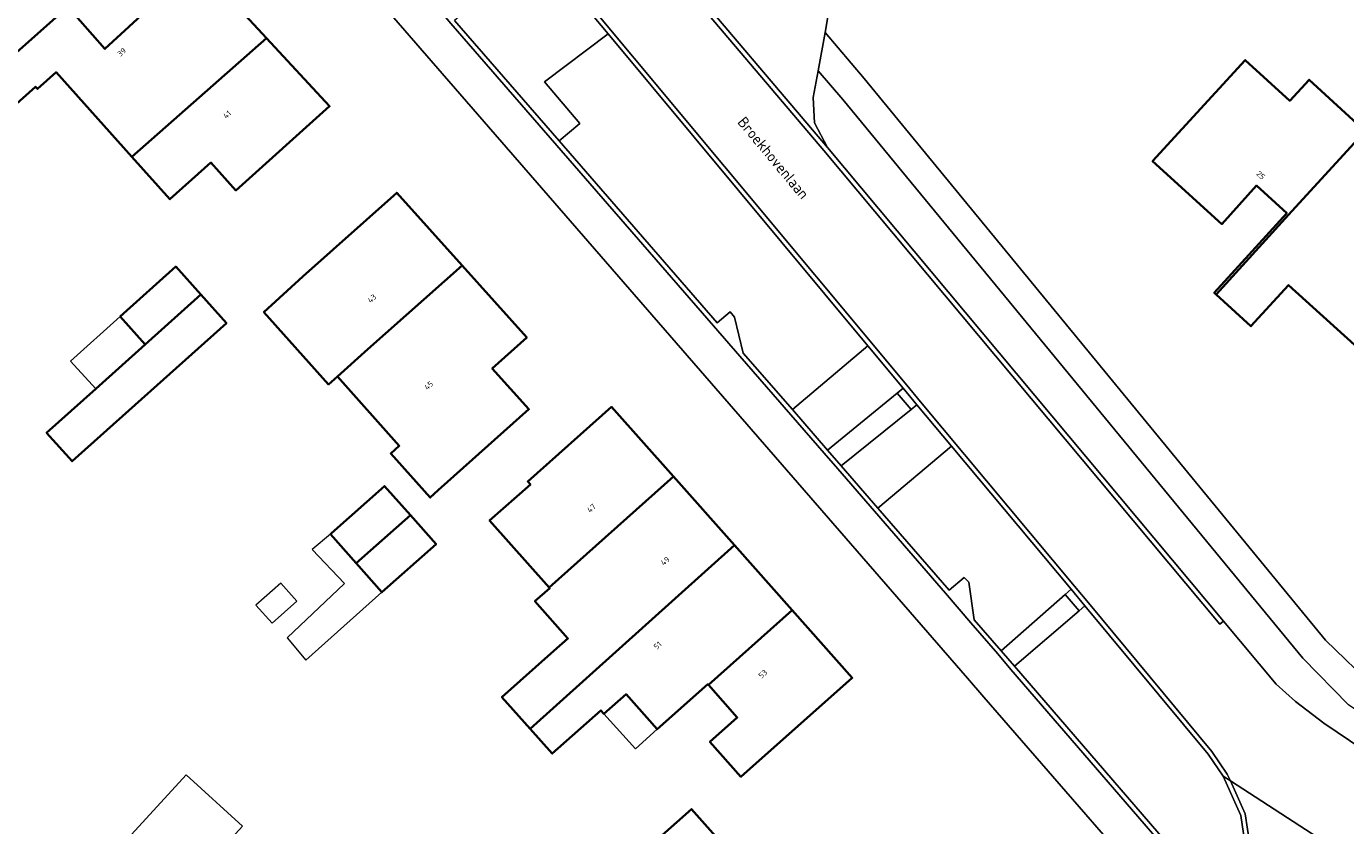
# Model space of a CAD drawing. Header units: metres. Extents: x 183400 to 185591, y 327112 to 329102.
# Tile 56 of 107: x 184362 to 184447, y 327941 to 327992. Entities that reach past the tile are written whole.
import ezdxf

# ---------------------------------------------------------------- set-up
doc = ezdxf.new("R2010")
doc.units = ezdxf.units.M
for name, color, linetype, lineweight in [('B-WE-GR-BEPLANTING_CULTUUR_HEESTERS-GV', 90, 'Continuous', 18), ('B-WE-GR-GRAS-GV', 60, 'Continuous', 13), ('B-WE-OG-BEBOUWING-GV', 7, 'Continuous', 35), ('B-WE-OG-BEBOUWING_HUISNUMMER-T18', 10, 'Continuous', 18), ('B-WE-OG-BEBOUWING_LUIFEL-GV', 7, 'Continuous', 18), ('B-WE-OG-BEBOUWING_OVERIG-GV', 7, 'Continuous', 18), ('B-WE-OG-BEBOUWING_STRAATNAAM-T35', 50, 'Continuous', 35), ('B-WE-OG-TERREIN_ERF-GV', 7, 'Continuous', 18), ('B-WE-VH-GOOT-G', 170, 'Continuous', 18), ('B-WE-VH-VERHARDING_ASFALT-GV', 252, 'Continuous', 18), ('B-WE-VH-VERHARDING_BETONSTRAATSTEEN-GV', 252, 'Continuous', 18), ('B-WE-VH-VERHARDING_TEGEL-GV', 252, 'Continuous', 18)]:
    doc.layers.add(name, color=color, linetype=linetype, lineweight=lineweight)
doc.styles.add('NLCS-ISO-M200-T25', font='NLCS-ISO.ttf')

msp = doc.modelspace()

# ---------------------------------------------------------------- linework, layer by layer
at = {"layer": 'B-WE-GR-BEPLANTING_CULTUUR_HEESTERS-GV', "flags": 128}
for points in [[(184399.391, 327991.741), (184394.933, 327997.096), (184394.549, 327996.777), (184389.529, 327992.606), (184396.252, 327984.861), (184397.587, 327985.986), (184395.309, 327988.648), (184399.391, 327991.741)], [(184411.229, 327967.603), (184413.485, 327965.005), (184417.954, 327968.659), (184418.341, 327968.975), (184416.081, 327971.69), (184411.229, 327967.603)], [(184418.855, 327967.616), (184414.369, 327963.989), (184416.718, 327961.275), (184421.446, 327965.256), (184419.226, 327967.916), (184418.855, 327967.616)]]:
    msp.add_lwpolyline(points, close=True, dxfattribs=at)
at = {"layer": 'B-WE-GR-GRAS-GV', "flags": 128}
for points in [[(184406.396, 327973.175), (184407.231, 327973.889), (184407.515, 327973.541), (184408.076, 327971.234), (184411.229, 327967.603), (184416.081, 327971.69), (184399.391, 327991.741), (184395.309, 327988.648), (184397.587, 327985.986), (184396.252, 327984.861), (184406.396, 327973.175)], [(184413.472, 327984.449), (184438.908, 327954.018), (184442.3, 327949.96), (184443.53, 327948.85), (184445.35, 327947.46), (184452.86, 327942.38), (184456.142, 327939.925), (184459.364, 327937.765), (184460.288, 327939.106), (184460.3, 327939.124), (184460.448, 327940.755), (184459.277, 327943.641), (184454.715, 327944.559), (184450.39, 327946.276), (184446.93, 327948.646), (184444, 327951.647), (184414.457, 327987.519), (184412.879, 327989.357), (184412.563, 327987.653), (184412.653, 327986.016), (184413.472, 327984.449)], [(184428.748, 327955.731), (184429.123, 327956.061), (184421.446, 327965.256), (184416.718, 327961.275), (184421.286, 327956), (184422.247, 327956.828), (184422.552, 327956.513), (184422.907, 327954.108), (184424.637, 327952.111), (184428.748, 327955.731)], [(184440.154, 327935.739), (184440.447, 327938.64), (184440.022, 327941.525), (184438.89, 327944.05), (184437.93, 327945.47), (184430.014, 327954.994), (184429.652, 327954.684), (184425.479, 327951.113), (184437.577, 327937.099), (184438.766, 327936.23), (184440.154, 327935.739)]]:
    msp.add_lwpolyline(points, close=True, dxfattribs=at)
at = {"layer": 'B-WE-OG-BEBOUWING-GV', "flags": 128}
for points in [[(184364.69, 327993.473), (184364.483, 327993.707), (184362.444, 327996.007), (184368.45, 328001.33), (184364.465, 328005.825), (184359.361, 328001.251), (184360.482, 328000), (184361.339, 327999.044), (184356.685, 327994.873), (184356.95, 327994.577), (184353.772, 327991.733), (184356.06, 327989.142), (184357.721, 327987.288), (184364.69, 327993.473)], [(184364.69, 327993.473), (184357.721, 327987.288), (184359.377, 327985.441), (184362.616, 327988.345), (184362.743, 327988.203), (184363.942, 327989.278), (184368.811, 327983.845), (184377.459, 327991.462), (184373.021, 327996.256), (184367.086, 327990.771), (184364.69, 327993.473)], [(184377.459, 327991.462), (184368.811, 327983.845), (184371.257, 327981.116), (184373.886, 327983.472), (184375.488, 327981.685), (184381.512, 327987.084), (184377.459, 327991.462)], [(184448.012, 327985.493), (184444.41, 327988.79), (184443.16, 327987.44), (184440.31, 327990.05), (184434.36, 327983.56), (184438.81, 327979.52), (184441.04, 327981.99), (184442.977, 327980.223), (184438.313, 327975.111), (184438.429, 327975.005), (184443.09, 327980.12), (184448.012, 327985.493)], [(184438.429, 327975.005), (184440.676, 327972.953), (184443.092, 327975.598), (184447.32, 327971.76), (184453.22, 327978.22), (184450.37, 327980.84), (184451.61, 327982.2), (184448.012, 327985.493), (184443.09, 327980.12), (184438.429, 327975.005)], [(184382.009, 327969.724), (184383.968, 327971.489), (184390.018, 327976.861), (184385.826, 327981.538), (184379.797, 327976.143), (184377.288, 327973.865), (184381.444, 327969.218), (184382.009, 327969.724)], [(184368.055, 327973.588), (184369.67, 327971.785), (184373.245, 327974.989), (184371.63, 327976.791), (184368.055, 327973.588)], [(184390.018, 327976.861), (184383.968, 327971.489), (184382.009, 327969.724), (184385.978, 327965.271), (184385.437, 327964.786), (184387.973, 327961.956), (184388.47, 327962.436), (184394.304, 327967.629), (184391.958, 327970.246), (184394.17, 327972.228), (184390.018, 327976.861)], [(184373.245, 327974.989), (184369.67, 327971.785), (184366.499, 327968.943), (184363.34, 327966.112), (184364.976, 327964.288), (184374.88, 327973.165), (184373.245, 327974.989)], [(184395.599, 327956.185), (184403.588, 327963.303), (184399.618, 327967.773), (184394.235, 327962.992), (184394.408, 327962.797), (184391.787, 327960.477), (184395.599, 327956.185)], [(184407.508, 327958.89), (184403.588, 327963.303), (184395.599, 327956.185), (184395.645, 327956.133), (184394.696, 327955.29), (184396.814, 327952.905), (184395.909, 327952.101), (184392.575, 327949.14), (184394.389, 327947.097), (184407.508, 327958.89)], [(184386.695, 327960.819), (184385.035, 327962.688), (184381.64, 327959.672), (184381.559, 327959.6), (184383.216, 327957.734), (184386.695, 327960.819)], [(184386.695, 327960.819), (184383.216, 327957.734), (184384.87, 327955.872), (184388.346, 327958.96), (184386.695, 327960.819)], [(184407.508, 327958.89), (184394.389, 327947.097), (184395.802, 327945.506), (184398.928, 327948.282), (184399.127, 327948.058), (184400.547, 327949.319), (184402.54, 327947.076), (184405.792, 327949.965), (184405.833, 327949.919), (184411.22, 327954.712), (184407.508, 327958.89)], [(184411.22, 327954.712), (184405.833, 327949.919), (184407.691, 327947.827), (184405.927, 327946.26), (184407.919, 327944.017), (184415.074, 327950.372), (184411.22, 327954.712)], [(184408.535, 327937.676), (184404.75, 327941.938), (184397.973, 327935.919), (184401.753, 327931.652), (184408.535, 327937.676)]]:
    msp.add_lwpolyline(points, close=True, dxfattribs=at)
at = {"layer": 'B-WE-OG-BEBOUWING_LUIFEL-GV', "flags": 128}
for points in [[(184369.67, 327971.785), (184368.055, 327973.588), (184364.876, 327970.724), (184366.499, 327968.943), (184369.67, 327971.785)], [(184383.216, 327957.734), (184381.559, 327959.6), (184380.392, 327958.615), (184382.47, 327956.428), (184378.783, 327952.945), (184379.984, 327951.509), (184384.87, 327955.872), (184383.216, 327957.734)], [(184399.127, 327948.058), (184401.144, 327945.806), (184402.54, 327947.076), (184400.547, 327949.319), (184399.127, 327948.058)]]:
    msp.add_lwpolyline(points, close=True, dxfattribs=at)
at = {"layer": 'B-WE-OG-BEBOUWING_OVERIG-GV', "flags": 128}
for points in [[(184377.813, 327953.879), (184379.405, 327955.293), (184378.369, 327956.459), (184376.777, 327955.045), (184377.813, 327953.879)], [(184375.91, 327940.841), (184372.297, 327944.143), (184368.092, 327939.542), (184371.651, 327936.181), (184375.91, 327940.841)]]:
    msp.add_lwpolyline(points, close=True, dxfattribs=at)
at = {"layer": 'B-WE-OG-TERREIN_ERF-GV', "flags": 128}
for points in [[(184369.95, 328088.18), (184369.35, 328081.26), (184369.13, 328072.25), (184369.69, 328064.26), (184370.69, 328055.2), (184388.47, 328052.89), (184389.888, 328052.455), (184391.5, 328051.96), (184394.02, 328049.81), (184416.58, 328023.24), (184417.9, 328020.78), (184418.04, 328018.01), (184417.87, 328016.91), (184421.75, 328019.91), (184420.02, 328010.43), (184416.93, 328011.499), (184416.847, 328011.528), (184414.655, 328000), (184413.577, 327993.224), (184413.328, 327991.834), (184415.834, 327988.862), (184445.464, 327952.804), (184448.652, 327949.715)], [(184437.323, 327933.242), (184423.519, 327949.129), (184422.461, 327950.347), (184389.164, 327988.708), (184376.143, 328003.702), (184373.034, 328007.074), (184362.6, 328018.99), (184358.915, 328022.812)], [(184360.771, 328009.993), (184364.465, 328005.825), (184368.45, 328001.33), (184362.444, 327996.007), (184364.483, 327993.707), (184364.69, 327993.473), (184367.086, 327990.771), (184373.021, 327996.256), (184377.459, 327991.462), (184381.512, 327987.084), (184375.488, 327981.685), (184373.886, 327983.472), (184371.257, 327981.116), (184368.811, 327983.845), (184363.942, 327989.278), (184362.743, 327988.203), (184362.616, 327988.345), (184359.377, 327985.441)]]:
    msp.add_lwpolyline(points, dxfattribs=at)
for points in [[(184438.429, 327975.005), (184438.313, 327975.111), (184442.977, 327980.223), (184441.04, 327981.99), (184438.81, 327979.52), (184434.36, 327983.56), (184440.31, 327990.05), (184443.16, 327987.44), (184444.41, 327988.79), (184448.012, 327985.493), (184451.61, 327982.2), (184450.37, 327980.84), (184453.22, 327978.22), (184447.32, 327971.76), (184443.092, 327975.598), (184440.676, 327972.953), (184438.429, 327975.005)], [(184382.009, 327969.724), (184381.444, 327969.218), (184377.288, 327973.865), (184379.797, 327976.143), (184385.826, 327981.538), (184390.018, 327976.861), (184394.17, 327972.228), (184391.958, 327970.246), (184394.304, 327967.629), (184388.47, 327962.436), (184387.973, 327961.956), (184385.437, 327964.786), (184385.978, 327965.271), (184382.009, 327969.724)], [(184373.245, 327974.989), (184374.88, 327973.165), (184364.976, 327964.288), (184363.34, 327966.112), (184366.499, 327968.943), (184369.67, 327971.785), (184368.055, 327973.588), (184371.63, 327976.791), (184373.245, 327974.989)], [(184403.588, 327963.303), (184407.508, 327958.89), (184411.22, 327954.712), (184415.074, 327950.372), (184407.919, 327944.017), (184405.927, 327946.26), (184407.691, 327947.827), (184405.833, 327949.919), (184405.792, 327949.965), (184402.54, 327947.076), (184400.547, 327949.319), (184399.127, 327948.058), (184398.928, 327948.282), (184395.802, 327945.506), (184394.389, 327947.097), (184392.575, 327949.14), (184395.909, 327952.101), (184396.814, 327952.905), (184394.696, 327955.29), (184395.645, 327956.133), (184395.599, 327956.185), (184391.787, 327960.477), (184394.408, 327962.797), (184394.235, 327962.992), (184399.618, 327967.773), (184403.588, 327963.303)], [(184386.695, 327960.819), (184388.346, 327958.96), (184384.87, 327955.872), (184383.216, 327957.734), (184381.559, 327959.6), (184381.64, 327959.672), (184385.035, 327962.688), (184386.695, 327960.819)], [(184408.535, 327937.676), (184401.753, 327931.652), (184397.973, 327935.919), (184404.75, 327941.938), (184408.535, 327937.676)]]:
    msp.add_lwpolyline(points, close=True, dxfattribs=at)
at = {"layer": 'B-WE-VH-GOOT-G', "flags": 128}
for points in [[(184399.391, 327991.741), (184394.933, 327997.096)], [(184403.701, 327995.99), (184413.472, 327984.449)], [(184396.252, 327984.861), (184389.529, 327992.606)], [(184416.081, 327971.69), (184399.391, 327991.741)], [(184396.252, 327984.861), (184406.396, 327973.175)], [(184413.472, 327984.449), (184438.908, 327954.018)], [(184406.396, 327973.175), (184407.231, 327973.889), (184407.515, 327973.541), (184408.076, 327971.234)], [(184418.341, 327968.975), (184416.081, 327971.69)], [(184411.229, 327967.603), (184408.076, 327971.234)], [(184418.341, 327968.975), (184419.226, 327967.916)], [(184411.229, 327967.603), (184413.485, 327965.005)], [(184421.446, 327965.256), (184419.226, 327967.916)], [(184413.485, 327965.005), (184414.369, 327963.989)], [(184421.446, 327965.256), (184429.123, 327956.061)], [(184416.718, 327961.275), (184414.369, 327963.989)], [(184416.718, 327961.275), (184421.286, 327956), (184422.247, 327956.828), (184422.552, 327956.513), (184422.907, 327954.108), (184424.637, 327952.111)], [(184429.123, 327956.061), (184430.014, 327954.994)], [(184438.89, 327944.05), (184437.93, 327945.47), (184430.014, 327954.994)], [(184424.637, 327952.111), (184425.479, 327951.113)], [(184440.154, 327935.739), (184438.766, 327936.23), (184437.577, 327937.099), (184425.479, 327951.113)], [(184440.154, 327935.739), (184440.447, 327938.64), (184440.022, 327941.525), (184438.89, 327944.05)]]:
    msp.add_lwpolyline(points, dxfattribs=at)
at = {"layer": 'B-WE-VH-VERHARDING_ASFALT-GV', "flags": 128}
for points in [[(184437.35, 327936.903), (184425.251, 327950.918), (184424.409, 327951.916), (184422.68, 327953.912), (184421.059, 327955.804), (184414.142, 327963.792), (184413.259, 327964.808), (184407.849, 327971.037), (184406.169, 327972.979), (184389.302, 327992.41), (184388.131, 327993.77), (184387.126, 327994.952), (184385.536, 327996.759), (184374.8, 328009.109), (184373.712, 328010.338), (184373.31, 328010.782), (184371.705, 328012.648), (184371.046, 328013.405), (184364.393, 328020.871), (184357.333, 328027.952)], [(184358.915, 328022.812), (184362.6, 328018.99), (184373.034, 328007.074), (184376.143, 328003.702), (184389.164, 327988.708), (184422.461, 327950.347), (184423.519, 327949.129), (184437.323, 327933.242)], [(184395.164, 327997.288), (184418.571, 327969.167), (184419.456, 327968.108), (184429.353, 327956.253), (184430.244, 327955.186), (184438.17, 327945.65), (184439.153, 327944.196), (184439.353, 327943.75), (184453.09, 327934.86)], [(184452.86, 327942.38), (184445.35, 327947.46), (184443.53, 327948.85), (184442.3, 327949.96), (184438.908, 327954.018), (184438.678, 327953.825), (184413.242, 327984.256), (184403.471, 327995.798)], [(184453.09, 327934.86), (184439.353, 327943.75), (184440.296, 327941.648), (184440.746, 327938.675)]]:
    msp.add_lwpolyline(points, dxfattribs=at)
at = {"layer": 'B-WE-VH-VERHARDING_BETONSTRAATSTEEN-GV', "flags": 128}
for points in [[(184357.333, 328027.952), (184364.393, 328020.871), (184371.046, 328013.405), (184371.705, 328012.648), (184373.31, 328010.782), (184373.712, 328010.338), (184374.8, 328009.109), (184385.536, 327996.759), (184387.126, 327994.952), (184388.131, 327993.77), (184389.302, 327992.41), (184406.169, 327972.979), (184407.849, 327971.037), (184413.259, 327964.808), (184414.142, 327963.792), (184421.059, 327955.804), (184422.68, 327953.912), (184424.409, 327951.916), (184425.251, 327950.918), (184437.35, 327936.903)], [(184394.933, 327997.096), (184399.391, 327991.741), (184416.081, 327971.69), (184418.341, 327968.975), (184419.226, 327967.916), (184421.446, 327965.256), (184429.123, 327956.061), (184429.123, 327956.061), (184430.014, 327954.994), (184437.93, 327945.47), (184438.89, 327944.05), (184439.353, 327943.75), (184439.153, 327944.196), (184438.17, 327945.65), (184430.244, 327955.186), (184429.353, 327956.253), (184419.456, 327968.108), (184418.571, 327969.167), (184395.164, 327997.288)], [(184403.701, 327995.99), (184413.472, 327984.449), (184412.653, 327986.016), (184412.563, 327987.653), (184412.879, 327989.357), (184413.328, 327991.834), (184413.577, 327993.224)], [(184437.577, 327937.099), (184425.479, 327951.113), (184424.637, 327952.111), (184422.907, 327954.108), (184422.552, 327956.513), (184422.247, 327956.828), (184421.286, 327956), (184416.718, 327961.275), (184414.369, 327963.989), (184413.485, 327965.005), (184411.229, 327967.603), (184408.076, 327971.234), (184407.515, 327973.541), (184407.231, 327973.889), (184406.396, 327973.175), (184396.252, 327984.861), (184389.529, 327992.606)], [(184448.652, 327949.715), (184445.464, 327952.804), (184415.834, 327988.862), (184413.328, 327991.834), (184412.879, 327989.357), (184414.457, 327987.519), (184444, 327951.647), (184446.93, 327948.646)]]:
    msp.add_lwpolyline(points, dxfattribs=at)
for points in [[(184438.908, 327954.018), (184413.472, 327984.449), (184403.701, 327995.99), (184402.342, 327997.647), (184401.921, 327997.688), (184403.471, 327995.798), (184413.242, 327984.256), (184438.678, 327953.825), (184438.908, 327954.018)], [(184417.954, 327968.659), (184418.855, 327967.616), (184419.226, 327967.916), (184418.341, 327968.975), (184417.954, 327968.659)], [(184428.748, 327955.731), (184429.652, 327954.684), (184430.014, 327954.994), (184429.123, 327956.061), (184428.748, 327955.731)], [(184438.89, 327944.05), (184440.022, 327941.525), (184440.447, 327938.64), (184440.154, 327935.739), (184440.097, 327935.444), (184440.085, 327935.381), (184439.551, 327933.471), (184438.646, 327931.706), (184438.898, 327931.543), (184439.83, 327933.36), (184440.38, 327935.327), (184440.447, 327935.672), (184440.746, 327938.675), (184440.296, 327941.648), (184439.353, 327943.75), (184438.89, 327944.05)]]:
    msp.add_lwpolyline(points, close=True, dxfattribs=at)
at = {"layer": 'B-WE-VH-VERHARDING_TEGEL-GV', "flags": 128}
for points in [[(184414.369, 327963.989), (184418.855, 327967.616), (184417.954, 327968.659), (184413.485, 327965.005), (184414.369, 327963.989)], [(184428.748, 327955.731), (184424.637, 327952.111), (184425.479, 327951.113), (184429.652, 327954.684), (184428.748, 327955.731)]]:
    msp.add_lwpolyline(points, close=True, dxfattribs=at)

# ---------------------------------------------------------------- texts
at = {"layer": 'B-WE-OG-BEBOUWING_HUISNUMMER-T18', "char_height": 0.36, "attachment_point": 5, "style": 'NLCS-ISO-M200-T25'}
for s, insert, rotation in [('39', (184368.162, 327990.563), 41.9), ('41', (184374.926, 327986.553), 41.9), ('25', (184441.304, 327982.658), 317.8), ('43', (184384.226, 327974.738), 41.8), ('45', (184387.873, 327969.156), 41.7), ('47', (184398.319, 327961.269), 41.6), ('49', (184403.057, 327957.878), 41.6), ('51', (184402.575, 327952.457), 41.6), ('53', (184409.335, 327950.625), 41.6)]:
    msp.add_mtext(s, dxfattribs=dict(at, insert=insert, rotation=rotation))
at = {"layer": 'B-WE-OG-BEBOUWING_STRAATNAAM-T35', "insert": (184410.006, 327983.773), "char_height": 0.7, "attachment_point": 5, "rotation": 309.8, "style": 'NLCS-ISO-M200-T25'}
msp.add_mtext('Broekhovenlaan', dxfattribs=at)

doc.saveas('drawing.dxf')
